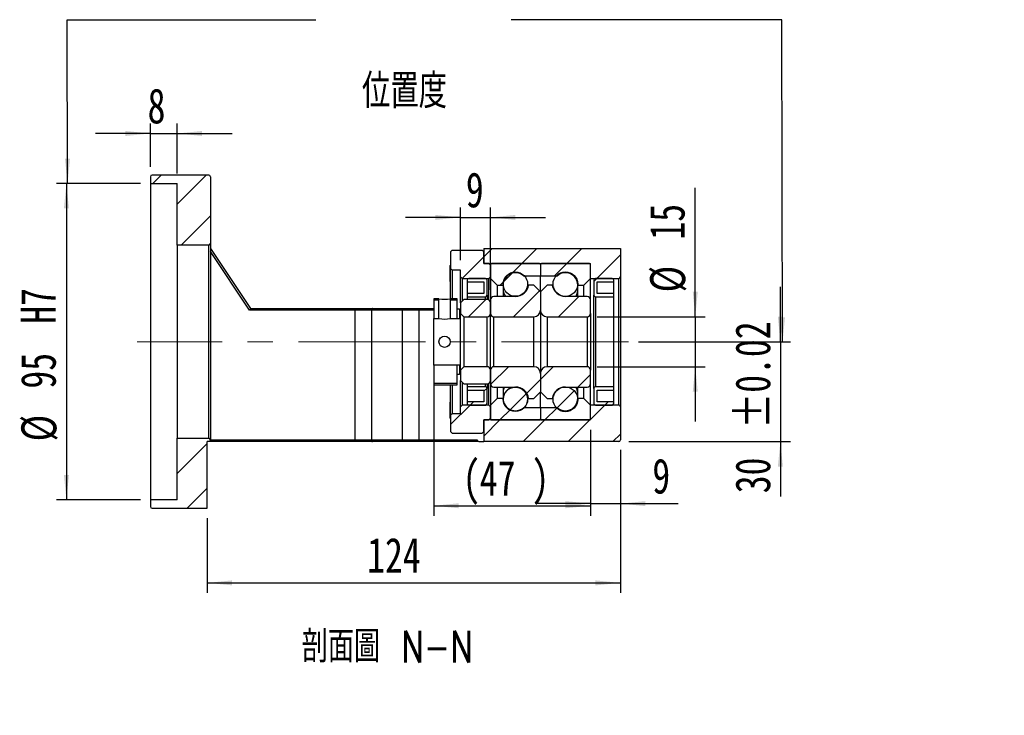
# Model space of a CAD drawing. Header units: millimetres. Extents: x 50 to 278, y 27 to 200.
# Tile 3 of 6: x 179 to 278, y 27 to 97. Entities that reach past the tile are written whole.
import ezdxf

# ---------------------------------------------------------------- set-up
doc = ezdxf.new("R2010")
doc.units = ezdxf.units.MM
doc.linetypes.add('CENTERX2', pattern=[20.32, 12.7, -2.54, 2.54, -2.54])
doc.layers.add('FORMAT', color=7, linetype='Continuous')
doc.styles.add('SLDTEXTSTYLE0', font='TXT', dxfattribs={"width": 0.75})
doc.styles.add('SLDTEXTSTYLE1', font='TXT', dxfattribs={"width": 0.75, "bigfont": 'bigfont'})
doc.dimstyles.new('SLDDIMSTYLE3', dxfattribs={"dimtxt": 3.5, "dimasz": 2.5, "dimexe": 0, "dimexo": 0.0625, "dimgap": 0.875, "dimtad": 1, "dimlfac": 3, "dimrnd": 1e-09, "dimzin": 12, "dimdsep": 46, "dimtxsty": 'SLDTEXTSTYLE0', "dimsah": 1, "dimcen": 0.09, "dimadec": 0, "dimazin": 3, "dimtfac": 1, "dimtofl": 0, "dimtmove": 0, "dimatfit": 3, "dimfxl": 0, "dimfrac": 2, "dimtolj": 1, "dimtzin": 12, "dimarcsym": 0})
doc.dimstyles.new('SLDDIMSTYLE4', dxfattribs={"dimtxt": 3.5, "dimasz": 2.5, "dimexe": 0, "dimexo": 0.0625, "dimgap": 0.875, "dimtad": 1, "dimlfac": 3, "dimrnd": 1e-09, "dimzin": 12, "dimdsep": 46, "dimtxsty": 'SLDTEXTSTYLE0', "dimsah": 1, "dimcen": 0.09, "dimadec": 0, "dimazin": 3, "dimtfac": 1, "dimtmove": 0, "dimatfit": 0, "dimfxl": 0, "dimfrac": 2, "dimtolj": 1, "dimtzin": 12, "dimarcsym": 0})
doc.dimstyles.new('SLDDIMSTYLE5', dxfattribs={"dimtxt": 3.5, "dimasz": 2.5, "dimexe": 0, "dimexo": 0.0625, "dimgap": 0.875, "dimtad": 1, "dimlfac": 3, "dimrnd": 1e-09, "dimzin": 12, "dimdsep": 46, "dimtxsty": 'SLDTEXTSTYLE0', "dimsah": 1, "dimcen": 0.09, "dimadec": 0, "dimazin": 3, "dimtfac": 1, "dimtofl": 0, "dimtmove": 0, "dimatfit": 3, "dimfxl": 0, "dimfrac": 2, "dimtolj": 1, "dimarcsym": 0})
doc.dimstyles.new('SLDDIMSTYLE6', dxfattribs={"dimtxt": 3.5, "dimasz": 2.5, "dimexe": 0, "dimexo": 0.0625, "dimgap": 0.875, "dimtad": 1, "dimlfac": 3, "dimrnd": 1e-09, "dimzin": 12, "dimdsep": 46, "dimtxsty": 'SLDTEXTSTYLE0', "dimsah": 1, "dimcen": 0.09, "dimadec": 0, "dimazin": 3, "dimtol": 1, "dimtp": 0.02, "dimtm": 0.02, "dimtfac": 1, "dimtmove": 0, "dimatfit": 0, "dimfxl": 0, "dimfrac": 2, "dimtolj": 1, "dimarcsym": 0})

# ---------------------------------------------------------------- blocks, each defined once
blk = doc.blocks.new('_D_10')
at = {"layer": 'FORMAT', "color": 7}
for p, q in [((192.225, 81.887), (192.225, 86.226)), ((194.891, 81.221), (194.891, 86.226)), ((192.225, 85.226), (186.725, 85.226)), ((192.225, 85.226), (194.891, 85.226)), ((194.891, 85.226), (200.391, 85.226))]:
    blk.add_line(p, q, dxfattribs=at)
for points in [[(192.225, 85.226), (189.725, 85.476), (189.725, 84.976)], [(194.891, 85.226), (197.391, 84.976), (197.391, 85.476)]]:
    blk.add_solid(points, dxfattribs=at)
at = {"layer": 'FORMAT', "color": 7, "insert": (191.937, 89.738), "char_height": 3.5, "attachment_point": 1, "style": 'SLDTEXTSTYLE0'}
blk.add_mtext('8', dxfattribs=at)
blk = doc.blocks.new('_D_11')
at = {"layer": 'FORMAT', "color": 7}
for p, q in [((191.225, 80.221), (182.819, 80.221)), ((183.819, 80.221), (183.819, 48.554)), ((191.225, 48.554), (182.819, 48.554))]:
    blk.add_line(p, q, dxfattribs=at)
for points in [[(183.819, 80.221), (183.569, 77.721), (184.069, 77.721)], [(183.819, 48.554), (184.069, 51.054), (183.569, 51.054)]]:
    blk.add_solid(points, dxfattribs=at)
at = {"layer": 'FORMAT', "color": 7, "char_height": 3.5, "attachment_point": 1, "rotation": 90, "style": 'SLDTEXTSTYLE0'}
for s, insert in [('H7', (179.254, 66.179)), ('95', (179.254, 59.694)), ('%%c', (179.307, 54.416))]:
    blk.add_mtext(s, dxfattribs=dict(at, insert=insert))
blk = doc.blocks.new('_D_12')
at = {"layer": 'FORMAT', "color": 7}
for p, q in [((239.225, 53.554), (239.225, 39.253)), ((197.891, 46.721), (197.891, 39.253)), ((197.891, 40.253), (239.225, 40.253))]:
    blk.add_line(p, q, dxfattribs=at)
for points in [[(197.891, 40.253), (200.391, 40.003), (200.391, 40.503)], [(239.225, 40.253), (236.725, 40.503), (236.725, 40.003)]]:
    blk.add_solid(points, dxfattribs=at)
at = {"layer": 'FORMAT', "color": 7, "insert": (213.893, 44.765), "char_height": 3.5, "attachment_point": 1, "style": 'SLDTEXTSTYLE0'}
blk.add_mtext('124', dxfattribs=at)
blk = doc.blocks.new('_D_13')
at = {"layer": 'FORMAT', "color": 7}
for p, q in [((220.558, 61.054), (220.558, 46.97)), ((236.225, 55.554), (236.225, 46.97)), ((220.558, 47.97), (236.225, 47.97))]:
    blk.add_line(p, q, dxfattribs=at)
for points in [[(220.558, 47.97), (223.058, 47.72), (223.058, 48.22)], [(236.225, 47.97), (233.725, 48.22), (233.725, 47.72)]]:
    blk.add_solid(points, dxfattribs=at)
at = {"layer": 'FORMAT', "color": 7, "char_height": 3.5, "attachment_point": 1, "style": 'SLDTEXTSTYLE0'}
for s, insert in [('(', (223.434, 52.482)), ('47', (225.155, 52.482)), (')', (230.327, 52.482))]:
    blk.add_mtext(s, dxfattribs=dict(at, insert=insert))
blk = doc.blocks.new('_D_14')
at = {"layer": 'FORMAT', "color": 7}
for p, q in [((236.225, 55.554), (236.225, 47.185)), ((239.225, 53.554), (239.225, 47.185)), ((236.225, 48.185), (230.725, 48.185)), ((236.225, 48.185), (239.225, 48.185)), ((239.225, 48.185), (245.005, 48.185))]:
    blk.add_line(p, q, dxfattribs=at)
for points in [[(236.225, 48.185), (233.725, 48.435), (233.725, 47.935)], [(239.225, 48.185), (241.725, 47.935), (241.725, 48.435)]]:
    blk.add_solid(points, dxfattribs=at)
at = {"layer": 'FORMAT', "color": 7, "insert": (242.418, 52.696), "char_height": 3.5, "attachment_point": 1, "style": 'SLDTEXTSTYLE0'}
blk.add_mtext('9', dxfattribs=at)
blk = doc.blocks.new('_D_15')
at = {"layer": 'FORMAT', "color": 7}
for p, q in [((246.713, 66.887), (246.713, 79.778)), ((236.891, 66.887), (247.713, 66.887)), ((246.713, 66.887), (246.713, 61.887)), ((236.891, 61.887), (247.713, 61.887)), ((246.713, 61.887), (246.713, 56.387))]:
    blk.add_line(p, q, dxfattribs=at)
for points in [[(246.713, 66.887), (246.963, 69.387), (246.463, 69.387)], [(246.713, 61.887), (246.463, 59.387), (246.963, 59.387)]]:
    blk.add_solid(points, dxfattribs=at)
at = {"layer": 'FORMAT', "color": 7, "char_height": 3.5, "attachment_point": 1, "rotation": 90, "style": 'SLDTEXTSTYLE0'}
for s, insert in [('15', (242.148, 74.605)), ('%%c', (242.201, 69.327))]:
    blk.add_mtext(s, dxfattribs=dict(at, insert=insert))
blk = doc.blocks.new('_D_16')
at = {"layer": 'FORMAT', "color": 7}
for p, q in [((255.225, 64.387), (255.225, 69.887)), ((241.038, 64.387), (256.225, 64.387)), ((255.225, 64.387), (255.225, 54.387)), ((240.058, 54.387), (256.225, 54.387)), ((255.225, 54.387), (255.225, 48.887))]:
    blk.add_line(p, q, dxfattribs=at)
for points in [[(255.225, 64.387), (255.475, 66.887), (254.975, 66.887)], [(255.225, 54.387), (254.975, 51.887), (255.475, 51.887)]]:
    blk.add_solid(points, dxfattribs=at)
at = {"layer": 'FORMAT', "color": 7, "char_height": 3.5, "attachment_point": 1, "rotation": 90, "style": 'SLDTEXTSTYLE0'}
for s, insert in [('±0.02', (250.713, 55.705)), ('30', (250.713, 49.221))]:
    blk.add_mtext(s, dxfattribs=dict(at, insert=insert))
blk = doc.blocks.new('_D_17')
at = {"layer": 'FORMAT', "color": 7}
for p, q in [((223.225, 72.554), (223.225, 77.827)), ((226.225, 69.587), (226.225, 77.827)), ((223.225, 76.827), (217.725, 76.827)), ((223.225, 76.827), (226.225, 76.827)), ((226.225, 76.827), (231.725, 76.827))]:
    blk.add_line(p, q, dxfattribs=at)
for points in [[(223.225, 76.827), (220.725, 77.077), (220.725, 76.577)], [(226.225, 76.827), (228.725, 76.577), (228.725, 77.077)]]:
    blk.add_solid(points, dxfattribs=at)
at = {"layer": 'FORMAT', "color": 7, "insert": (223.768, 81.338), "char_height": 3.5, "attachment_point": 1, "style": 'SLDTEXTSTYLE0'}
blk.add_mtext('9', dxfattribs=at)

msp = doc.modelspace()

# ---------------------------------------------------------------- hatches: boundary and pattern name
at = {"layer": 'FORMAT', "linetype": 'Continuous', "lineweight": 18}
h = msp.add_hatch(dxfattribs=at)
h.set_pattern_fill('ANSI31', color=256, style=0)
edge = h.paths.add_edge_path(flags=0)
edge.add_arc((198.0578, 80.8872), 0.1667, 0, 90)
edge.add_line((198.0578, 81.0539), (192.3912, 81.0539))
edge.add_arc((192.3912, 80.8872), 0.1667, 90, 180)
edge.add_line((192.2245, 80.8872), (192.2245, 80.2205))
edge.add_line((192.2245, 80.2205), (194.8912, 80.2205))
edge.add_line((194.8912, 80.2205), (194.8912, 74.0539))
edge.add_line((194.8912, 74.0539), (198.0578, 74.0539))
edge.add_arc((198.0578, 74.2205), 0.1667, 270, 360)
edge.add_line((198.2245, 74.2205), (198.2245, 80.8872))
h = msp.add_hatch(dxfattribs=at)
h.set_pattern_fill('ANSI31', color=256, style=0)
h.paths.add_polyline_path([(223.2245, 70.8872), (223.3912, 70.7205), (226.0578, 70.7205), (226.2245, 70.8872), (226.2245, 72.0539), (226.0578, 72.2205), (225.5578, 72.2205), (225.5578, 73.3872), (225.3912, 73.5539), (222.3912, 73.5539), (222.2245, 73.3872), (222.2245, 71.7205), (222.3912, 71.5539), (223.2245, 71.5539)], flags=0)
h = msp.add_hatch(dxfattribs=at)
h.set_pattern_fill('ANSI31', color=256, style=0)
edge = h.paths.add_edge_path(flags=0)
edge.add_line((239.2245, 70.8872), (239.2245, 73.7205))
edge.add_line((239.2245, 73.7205), (225.5578, 73.7205))
edge.add_line((225.5578, 73.7205), (225.5578, 72.2205))
edge.add_line((225.5578, 72.2205), (236.2245, 72.2205))
edge.add_line((236.2245, 72.2205), (236.2245, 70.7205))
edge.add_line((236.2245, 70.7205), (239.0578, 70.7205))
edge.add_arc((239.0578, 70.8872), 0.1667, 270, 360)
h = msp.add_hatch(dxfattribs=at)
h.set_pattern_fill('ANSI31', color=256, style=0)
edge = h.paths.add_edge_path(flags=0)
edge.add_line((231.1245, 72.2205), (226.3245, 72.2205))
edge.add_arc((226.3245, 72.1205), 0.1, 90, 180)
edge.add_line((226.2245, 72.1205), (226.2245, 70.7205))
edge.add_line((226.2245, 70.7205), (226.8912, 70.0539))
edge.add_line((226.8912, 70.0539), (227.4912, 70.0539))
edge.add_arc((228.7245, 70.0539), 1.2333, 49.179109, 180, ccw=False)
edge.add_line((229.5307, 70.9872), (231.2245, 70.9872))
edge.add_line((231.2245, 70.9872), (231.2245, 72.1205))
edge.add_arc((231.1245, 72.1205), 0.1, 0, 90)
h = msp.add_hatch(dxfattribs=at)
h.set_pattern_fill('ANSI31', color=256, style=0)
edge = h.paths.add_edge_path(flags=0)
edge.add_line((236.2245, 70.7205), (236.2245, 72.1205))
edge.add_arc((236.1245, 72.1205), 0.1, 0, 90)
edge.add_line((236.1245, 72.2205), (231.3245, 72.2205))
edge.add_arc((231.3245, 72.1205), 0.1, 90, 180)
edge.add_line((231.2245, 72.1205), (231.2245, 70.9872))
edge.add_line((231.2245, 70.9872), (232.9183, 70.9872))
edge.add_arc((233.7245, 70.0539), 1.2333, 0, 130.820891, ccw=False)
edge.add_line((234.9578, 70.0539), (235.5578, 70.0539))
edge.add_line((235.5578, 70.0539), (236.2245, 70.7205))
h = msp.add_hatch(dxfattribs=at)
h.set_pattern_fill('ANSI31', color=256, style=0)
edge = h.paths.add_edge_path(flags=0)
edge.add_arc((228.7245, 70.1512), 1.221, 0, 360)
h = msp.add_hatch(dxfattribs=at)
h.set_pattern_fill('ANSI31', color=256, style=0)
edge = h.paths.add_edge_path(flags=0)
edge.add_arc((233.7245, 70.1539), 1.2333, 0, 360)
h = msp.add_hatch(dxfattribs=at)
h.set_pattern_fill('ANSI31', color=256, style=0)
edge = h.paths.add_edge_path(flags=0)
edge.add_line((223.8912, 70.3872), (225.5578, 70.3872))
edge.add_line((225.5578, 70.3872), (225.5578, 69.2205))
edge.add_line((225.5578, 69.2205), (223.8912, 69.2205))
edge.add_line((223.8912, 69.2205), (223.8912, 68.8872))
edge.add_line((223.8912, 68.8872), (225.7245, 68.8872))
edge.add_arc((225.7245, 69.0539), 0.1667, 270, 360)
edge.add_line((225.8912, 69.0539), (225.8912, 70.5539))
edge.add_arc((225.7245, 70.5539), 0.1667, 0, 90)
edge.add_line((225.7245, 70.7205), (224.0578, 70.7205))
edge.add_arc((224.0578, 70.5539), 0.1667, 90, 180)
edge.add_line((223.8912, 70.5539), (223.8912, 70.3872))
h = msp.add_hatch(dxfattribs=at)
h.set_pattern_fill('ANSI31', color=256, style=0)
edge = h.paths.add_edge_path(flags=0)
edge.add_line((231.2245, 67.5539), (231.2245, 69.3872))
edge.add_line((231.2245, 69.3872), (230.5578, 70.0539))
edge.add_line((230.5578, 70.0539), (230.0428, 70.0539))
edge.add_arc((228.7245, 70.2539), 1.3333, 270, 351.373073, ccw=False)
edge.add_line((228.7245, 68.9205), (226.5578, 68.9205))
edge.add_arc((226.5578, 68.5872), 0.3333, 90, 180)
edge.add_line((226.2245, 68.5872), (226.2245, 67.2205))
edge.add_arc((226.5578, 67.2205), 0.3333, 180, 270)
edge.add_line((226.5578, 66.8872), (230.5578, 66.8872))
edge.add_arc((230.5578, 67.5539), 0.6667, 270, 360)
h = msp.add_hatch(dxfattribs=at)
h.set_pattern_fill('ANSI31', color=256, style=0)
edge = h.paths.add_edge_path(flags=0)
edge.add_line((232.4063, 70.0539), (231.8912, 70.0539))
edge.add_line((231.8912, 70.0539), (231.2245, 69.3872))
edge.add_line((231.2245, 69.3872), (231.2245, 67.5539))
edge.add_arc((231.8912, 67.5539), 0.6667, 180, 270)
edge.add_line((231.8912, 66.8872), (235.8912, 66.8872))
edge.add_arc((235.8912, 67.2205), 0.3333, 270, 360)
edge.add_line((236.2245, 67.2205), (236.2245, 68.5872))
edge.add_arc((235.8912, 68.5872), 0.3333, 0, 90)
edge.add_line((235.8912, 68.9205), (233.7245, 68.9205))
edge.add_arc((233.7245, 70.2539), 1.3333, 188.626927, 270, ccw=False)
h = msp.add_hatch(dxfattribs=at)
h.set_pattern_fill('ANSI31', color=256, style=0)
edge = h.paths.add_edge_path(flags=0)
edge.add_line((238.5578, 69.2205), (236.8912, 69.2205))
edge.add_line((236.8912, 69.2205), (236.8912, 70.3872))
edge.add_line((236.8912, 70.3872), (238.5578, 70.3872))
edge.add_line((238.5578, 70.3872), (238.5578, 70.5539))
edge.add_arc((238.3912, 70.5539), 0.1667, 0, 90)
edge.add_line((238.3912, 70.7205), (236.7245, 70.7205))
edge.add_arc((236.7245, 70.5539), 0.1667, 90, 180)
edge.add_line((236.5578, 70.5539), (236.5578, 69.0539))
edge.add_arc((236.7245, 69.0539), 0.1667, 180, 270)
edge.add_line((236.7245, 68.8872), (238.5578, 68.8872))
edge.add_line((238.5578, 68.8872), (238.5578, 69.2205))
h = msp.add_hatch(dxfattribs=at)
h.set_pattern_fill('ANSI31', color=256, style=0)
h.paths.add_polyline_path([(221.0745, 68.6872), (220.5578, 68.6872), (220.5578, 66.7205), (221.0745, 66.7205)], flags=0)
h.paths.add_polyline_path([(220.5578, 66.7205), (220.5578, 68.6872), (221.0745, 68.6872), (221.0745, 66.7205)], flags=0)
h = msp.add_hatch(dxfattribs=at)
h.set_pattern_fill('ANSI31', color=256, style=0)
h.paths.add_polyline_path([(222.8912, 68.6872), (222.2078, 68.6872), (222.2078, 66.7205), (223.2245, 66.7205), (223.2245, 67.5372), (223.1245, 67.6372), (222.8912, 67.6372)], flags=0)
h.paths.add_polyline_path([(222.2078, 66.7205), (222.2078, 68.6872), (222.8911, 68.6872), (222.8911, 67.6372), (223.1245, 67.6372), (223.2245, 67.5372), (223.2245, 66.7205)], flags=0)
h = msp.add_hatch(dxfattribs=at)
h.set_pattern_fill('ANSI31', color=256, style=0)
edge = h.paths.add_edge_path(flags=0)
edge.add_line((223.2245, 67.2205), (223.5578, 66.8872))
edge.add_line((223.5578, 66.8872), (225.8912, 66.8872))
edge.add_arc((225.8912, 67.2205), 0.3333, 270, 360)
edge.add_line((226.2245, 67.2205), (226.2245, 68.2705))
edge.add_arc((225.8912, 68.2705), 0.3333, 0, 90)
edge.add_line((225.8912, 68.6039), (223.5578, 68.6039))
edge.add_line((223.5578, 68.6039), (223.2245, 68.2705))
edge.add_line((223.2245, 68.2705), (223.2245, 67.2205))
h = msp.add_hatch(dxfattribs=at)
h.set_pattern_fill('ANSI31', color=256, style=0)
h.paths.add_polyline_path([(223.2245, 62.0539), (220.5578, 62.0539), (220.5578, 60.0872), (222.8912, 60.0872), (222.8912, 61.1372), (223.1245, 61.1372), (223.2245, 61.2372)], flags=0)
h.paths.add_polyline_path([(220.5578, 60.0872), (220.5578, 62.0539), (223.2245, 62.0539), (223.2245, 61.2372), (223.1245, 61.1372), (222.8911, 61.1372), (222.8911, 60.0872)], flags=0)
h = msp.add_hatch(dxfattribs=at)
h.set_pattern_fill('ANSI31', color=256, style=0)
edge = h.paths.add_edge_path(flags=0)
edge.add_line((223.5578, 61.8872), (223.2245, 61.5539))
edge.add_line((223.2245, 61.5539), (223.2245, 60.5039))
edge.add_line((223.2245, 60.5039), (223.5578, 60.1705))
edge.add_line((223.5578, 60.1705), (225.8912, 60.1705))
edge.add_arc((225.8912, 60.5039), 0.3333, 270, 360)
edge.add_line((226.2245, 60.5039), (226.2245, 61.5539))
edge.add_arc((225.8912, 61.5539), 0.3333, 0, 90)
edge.add_line((225.8912, 61.8872), (223.5578, 61.8872))
h = msp.add_hatch(dxfattribs=at)
h.set_pattern_fill('ANSI31', color=256, style=0)
edge = h.paths.add_edge_path(flags=0)
edge.add_line((230.0428, 58.7205), (230.5578, 58.7205))
edge.add_line((230.5578, 58.7205), (231.2245, 59.3872))
edge.add_line((231.2245, 59.3872), (231.2245, 61.2205))
edge.add_arc((230.5578, 61.2205), 0.6667, 360, 450)
edge.add_line((230.5578, 61.8872), (226.5578, 61.8872))
edge.add_arc((226.5578, 61.5539), 0.3333, 90, 180)
edge.add_line((226.2245, 61.5539), (226.2245, 60.1872))
edge.add_arc((226.5578, 60.1872), 0.3333, 180, 270)
edge.add_line((226.5578, 59.8539), (228.7245, 59.8539))
edge.add_arc((228.7245, 58.5205), 1.3333, 8.626927, 90, ccw=False)
h = msp.add_hatch(dxfattribs=at)
h.set_pattern_fill('ANSI31', color=256, style=0)
edge = h.paths.add_edge_path(flags=0)
edge.add_line((231.2245, 61.2205), (231.2245, 59.3872))
edge.add_line((231.2245, 59.3872), (231.8912, 58.7205))
edge.add_line((231.8912, 58.7205), (232.4063, 58.7205))
edge.add_arc((233.7245, 58.5205), 1.3333, 90, 171.373073, ccw=False)
edge.add_line((233.7245, 59.8539), (235.8912, 59.8539))
edge.add_arc((235.8912, 60.1872), 0.3333, 270, 360)
edge.add_line((236.2245, 60.1872), (236.2245, 61.5539))
edge.add_arc((235.8912, 61.5539), 0.3333, 0, 90)
edge.add_line((235.8912, 61.8872), (231.8912, 61.8872))
edge.add_arc((231.8912, 61.2205), 0.6667, 90, 180)
h = msp.add_hatch(dxfattribs=at)
h.set_pattern_fill('ANSI31', color=256, style=0)
edge = h.paths.add_edge_path(flags=0)
edge.add_line((223.8912, 59.5539), (225.5578, 59.5539))
edge.add_line((225.5578, 59.5539), (225.5578, 58.3872))
edge.add_line((225.5578, 58.3872), (223.8912, 58.3872))
edge.add_line((223.8912, 58.3872), (223.8912, 58.2205))
edge.add_arc((224.0578, 58.2205), 0.1667, 180, 270)
edge.add_line((224.0578, 58.0539), (225.7245, 58.0539))
edge.add_arc((225.7245, 58.2205), 0.1667, 270, 360)
edge.add_line((225.8912, 58.2205), (225.8912, 59.7205))
edge.add_arc((225.7245, 59.7205), 0.1667, 0, 90)
edge.add_line((225.7245, 59.8872), (223.8912, 59.8872))
edge.add_line((223.8912, 59.8872), (223.8912, 59.5539))
h = msp.add_hatch(dxfattribs=at)
h.set_pattern_fill('ANSI31', color=256, style=0)
edge = h.paths.add_edge_path(flags=0)
edge.add_arc((228.7245, 58.6231), 1.221, 0, 360)
h = msp.add_hatch(dxfattribs=at)
h.set_pattern_fill('ANSI31', color=256, style=0)
edge = h.paths.add_edge_path(flags=0)
edge.add_arc((233.7245, 58.6205), 1.2333, 0, 360)
h = msp.add_hatch(dxfattribs=at)
h.set_pattern_fill('ANSI31', color=256, style=0)
edge = h.paths.add_edge_path(flags=0)
edge.add_line((238.5578, 58.3872), (236.8912, 58.3872))
edge.add_line((236.8912, 58.3872), (236.8912, 59.5539))
edge.add_line((236.8912, 59.5539), (238.5578, 59.5539))
edge.add_line((238.5578, 59.5539), (238.5578, 59.8872))
edge.add_line((238.5578, 59.8872), (236.7245, 59.8872))
edge.add_arc((236.7245, 59.7205), 0.1667, 90, 180)
edge.add_line((236.5578, 59.7205), (236.5578, 58.2205))
edge.add_arc((236.7245, 58.2205), 0.1667, 180, 270)
edge.add_line((236.7245, 58.0539), (238.3912, 58.0539))
edge.add_arc((238.3912, 58.2205), 0.1667, 270, 360)
edge.add_line((238.5578, 58.2205), (238.5578, 58.3872))
h = msp.add_hatch(dxfattribs=at)
h.set_pattern_fill('ANSI31', color=256, style=0)
edge = h.paths.add_edge_path(flags=0)
edge.add_line((226.2245, 58.0539), (226.2245, 56.6539))
edge.add_arc((226.3245, 56.6539), 0.1, 180, 270)
edge.add_line((226.3245, 56.5539), (231.1245, 56.5539))
edge.add_arc((231.1245, 56.6539), 0.1, 270, 360)
edge.add_line((231.2245, 56.6539), (231.2245, 57.7872))
edge.add_line((231.2245, 57.7872), (229.5307, 57.7872))
edge.add_arc((228.7245, 58.7205), 1.2333, 180, 310.820891, ccw=False)
edge.add_line((227.4912, 58.7205), (226.8912, 58.7205))
edge.add_line((226.8912, 58.7205), (226.2245, 58.0539))
h = msp.add_hatch(dxfattribs=at)
h.set_pattern_fill('ANSI31', color=256, style=0)
edge = h.paths.add_edge_path(flags=0)
edge.add_line((231.3245, 56.5539), (236.1245, 56.5539))
edge.add_arc((236.1245, 56.6539), 0.1, 270, 360)
edge.add_line((236.2245, 56.6539), (236.2245, 58.0539))
edge.add_line((236.2245, 58.0539), (235.5578, 58.7205))
edge.add_line((235.5578, 58.7205), (234.9578, 58.7205))
edge.add_arc((233.7245, 58.7205), 1.2333, 229.179109, 360, ccw=False)
edge.add_line((232.9183, 57.7872), (231.2245, 57.7872))
edge.add_line((231.2245, 57.7872), (231.2245, 56.6539))
edge.add_arc((231.3245, 56.6539), 0.1, 180, 270)
h = msp.add_hatch(dxfattribs=at)
h.set_pattern_fill('ANSI31', color=256, style=0)
h.paths.add_polyline_path([(223.3912, 58.0539), (223.2245, 57.8872), (223.2245, 57.2205), (222.3912, 57.2205), (222.2245, 57.0539), (222.2245, 55.3872), (222.3912, 55.2205), (225.3912, 55.2205), (225.5578, 55.3872), (225.5578, 56.5539), (226.0578, 56.5539), (226.2245, 56.7205), (226.2245, 57.8872), (226.0578, 58.0539)], flags=0)
h = msp.add_hatch(dxfattribs=at)
h.set_pattern_fill('ANSI31', color=256, style=0)
edge = h.paths.add_edge_path(flags=0)
edge.add_line((239.2245, 54.5539), (239.2245, 57.8872))
edge.add_arc((239.0578, 57.8872), 0.1667, 0, 90)
edge.add_line((239.0578, 58.0539), (236.2245, 58.0539))
edge.add_line((236.2245, 58.0539), (236.2245, 56.5539))
edge.add_line((236.2245, 56.5539), (225.5578, 56.5539))
edge.add_line((225.5578, 56.5539), (225.5578, 54.3872))
edge.add_line((225.5578, 54.3872), (239.0578, 54.3872))
edge.add_arc((239.0578, 54.5539), 0.1667, 270, 360)
h = msp.add_hatch(dxfattribs=at)
h.set_pattern_fill('ANSI31', color=256, style=0)
edge = h.paths.add_edge_path(flags=0)
edge.add_line((194.8912, 54.7205), (194.8912, 48.5539))
edge.add_line((194.8912, 48.5539), (192.2245, 48.5539))
edge.add_line((192.2245, 48.5539), (192.2245, 47.8872))
edge.add_arc((192.3912, 47.8872), 0.1667, 180, 270)
edge.add_line((192.3912, 47.7205), (197.8912, 47.7205))
edge.add_line((197.8912, 47.7205), (197.8912, 54.3872))
edge.add_line((197.8912, 54.3872), (198.2245, 54.3872))
edge.add_line((198.2245, 54.3872), (198.2245, 54.5539))
edge.add_arc((198.0578, 54.5539), 0.1667, 0, 90)
edge.add_line((198.0578, 54.7205), (194.8912, 54.7205))

# ---------------------------------------------------------------- linework, layer by layer
at = {"color": 7, "linetype": 'Continuous', "lineweight": 25}
for p, q in [((192.2245, 80.8872), (192.2245, 80.2205)), ((198.0578, 81.0539), (192.3912, 81.0539)), ((198.2245, 80.8872), (198.2245, 74.2205)), ((192.2245, 80.2205), (194.8912, 80.2205)), ((192.2245, 80.2205), (192.2245, 48.5539)), ((194.8912, 74.0539), (194.8912, 80.2205)), ((194.8912, 74.0539), (194.8912, 54.7205)), ((198.0578, 74.0539), (194.8912, 74.0539)), ((198.0578, 54.7205), (198.0578, 74.0539)), ((198.2245, 74.2205), (198.2245, 54.5539)), ((198.2245, 73.7205), (202.2245, 67.7205)), ((202.1353, 67.5539), (198.2245, 73.4201)), ((222.2245, 73.3872), (222.3912, 73.5539)), ((222.2245, 73.3872), (222.2245, 71.7205)), ((222.3912, 73.5539), (225.3912, 73.5539)), ((225.3912, 73.5539), (225.5578, 73.3872)), ((225.5578, 73.7205), (225.5578, 72.2205)), ((225.5578, 73.7205), (239.2245, 73.7205)), ((225.5578, 72.2205), (225.5578, 73.3872)), ((239.2245, 73.7205), (239.2245, 70.8872)), ((222.2245, 72.0559), (222.1912, 72.0226)), ((222.1912, 70.4226), (222.1912, 72.0226)), ((226.0578, 72.2205), (225.5578, 72.2205)), ((225.5578, 72.2205), (236.2245, 72.2205)), ((226.0578, 72.2205), (226.2245, 72.0539)), ((226.2245, 72.1205), (226.2245, 70.7205)), ((226.2245, 70.8872), (226.2245, 72.0539)), ((231.1245, 72.2205), (226.3245, 72.2205)), ((231.2245, 72.1205), (231.2245, 70.9872)), ((236.1245, 72.2205), (231.3245, 72.2205)), ((236.2245, 70.7205), (236.2245, 72.2205)), ((236.2245, 70.7205), (236.2245, 72.1205)), ((222.3912, 71.5539), (222.2245, 71.7205)), ((222.2245, 68.6905), (222.2245, 71.7205)), ((223.2245, 71.5539), (222.3912, 71.5539)), ((222.3912, 71.5539), (222.3912, 68.6872)), ((223.2245, 70.8872), (223.2245, 71.5539)), ((229.5307, 70.9872), (231.2245, 70.9872)), ((231.2245, 70.9872), (232.9183, 70.9872)), ((231.2245, 69.3872), (231.2245, 70.9872)), ((222.1912, 70.4226), (222.2245, 70.3892)), ((223.3912, 70.7205), (223.2245, 70.8872)), ((223.2245, 68.2705), (223.2245, 70.8872)), ((223.3912, 70.7205), (226.0578, 70.7205)), ((223.3912, 70.7205), (223.3912, 68.4372)), ((223.8912, 70.5539), (223.8912, 70.3872)), ((223.8912, 70.3872), (223.8912, 69.2205)), ((223.8912, 70.3872), (225.5578, 70.3872)), ((225.7245, 70.7205), (224.0578, 70.7205)), ((225.5578, 70.3872), (225.5578, 69.2205)), ((225.8912, 69.0539), (225.8912, 70.5539)), ((226.2245, 70.8872), (226.0578, 70.7205)), ((226.0578, 68.5592), (226.0578, 70.7205)), ((226.2245, 70.7205), (226.8912, 70.0539)), ((226.2245, 70.7205), (226.2245, 68.5872)), ((226.8912, 70.0539), (227.4912, 70.0539)), ((226.8912, 70.0539), (226.8912, 68.9205)), ((227.4912, 70.0539), (227.4912, 68.9205)), ((230.5578, 70.0539), (230.0428, 70.0539)), ((231.2245, 69.3872), (230.5578, 70.0539)), ((231.8912, 70.0539), (231.2245, 69.3872)), ((232.4063, 70.0539), (231.8912, 70.0539)), ((234.9578, 68.9205), (234.9578, 70.0539)), ((234.9578, 70.0539), (235.5578, 70.0539)), ((235.5578, 70.0539), (236.2245, 70.7205)), ((235.5578, 68.9205), (235.5578, 70.0539)), ((236.2245, 68.5872), (236.2245, 70.7205)), ((236.2245, 70.7205), (239.0578, 70.7205)), ((236.5578, 70.5539), (236.5578, 69.0539)), ((238.3912, 70.7205), (236.7245, 70.7205)), ((236.8912, 70.3872), (238.5578, 70.3872)), ((236.8912, 69.2205), (236.8912, 70.3872)), ((238.5578, 70.3872), (238.5578, 70.5539)), ((238.5578, 69.2205), (238.5578, 70.3872)), ((239.0578, 58.0539), (239.0578, 70.7205)), ((239.2245, 70.8872), (239.2245, 57.8872)), ((225.5578, 69.2205), (223.8912, 69.2205)), ((223.8912, 69.2205), (223.8912, 68.8872)), ((225.8912, 69.0539), (225.8912, 68.6039)), ((231.2245, 69.3872), (231.2245, 67.5539)), ((236.5578, 59.7205), (236.5578, 69.0539)), ((238.5578, 69.2205), (236.8912, 69.2205)), ((238.5578, 68.8872), (238.5578, 69.2205)), ((221.0745, 68.6872), (220.5578, 68.6872)), ((221.0745, 68.6872), (220.5578, 68.6872)), ((220.5578, 68.6872), (220.5578, 66.7205)), ((220.5578, 68.6872), (220.5578, 66.7205)), ((220.5578, 68.5682), (221.0745, 68.5682)), ((221.0745, 66.7205), (221.0745, 68.6872)), ((221.0745, 66.7205), (221.0745, 68.6872)), ((222.2078, 68.6872), (222.2078, 66.7205)), ((222.2078, 68.6872), (222.2078, 66.7205)), ((222.8912, 68.6872), (222.2078, 68.6872)), ((222.8911, 68.6872), (222.2078, 68.6872)), ((222.2078, 68.5682), (222.8911, 68.5682)), ((222.8911, 67.6372), (222.8911, 68.6872)), ((222.8912, 67.6372), (222.8912, 68.6872)), ((223.2245, 68.2705), (223.5578, 68.6039)), ((223.2245, 68.2705), (223.2245, 67.2205)), ((225.8912, 68.6039), (223.5578, 68.6039)), ((223.8912, 68.8872), (223.8912, 68.6039)), ((223.8912, 68.8872), (225.7245, 68.8872)), ((226.2245, 68.5872), (226.2245, 67.2205)), ((226.2245, 67.2205), (226.2245, 68.2705)), ((228.7245, 68.9205), (226.5578, 68.9205)), ((235.8912, 68.9205), (233.7245, 68.9205)), ((236.2245, 67.2205), (236.2245, 68.5872)), ((236.7245, 68.8872), (236.7245, 59.8872)), ((236.7245, 68.8872), (238.5578, 68.8872)), ((238.5578, 59.8872), (238.5578, 68.8872)), ((202.2245, 67.7205), (202.1353, 67.5539)), ((212.707, 67.5539), (202.1353, 67.5539)), ((202.2245, 67.7205), (212.707, 67.7205)), ((212.707, 67.7205), (212.707, 67.5539)), ((212.707, 67.7205), (214.4216, 67.7205)), ((214.3399, 67.5539), (212.707, 67.5539)), ((212.707, 54.5539), (212.707, 67.5539)), ((217.4424, 67.5539), (214.3399, 67.5539)), ((214.3399, 67.5539), (214.3399, 54.5539)), ((214.4216, 67.7205), (217.3608, 67.7205)), ((217.3608, 67.7205), (219.0753, 67.7205)), ((217.4424, 54.5539), (217.4424, 67.5539)), ((219.0753, 67.5539), (217.4424, 67.5539)), ((219.0753, 67.7205), (219.0753, 67.5539)), ((219.0753, 67.7205), (220.5578, 67.7205)), ((219.0753, 67.5539), (219.0753, 54.5539)), ((223.1245, 67.6372), (222.8911, 67.6372)), ((222.8911, 66.7205), (222.8911, 67.6372)), ((223.1245, 67.6372), (222.8912, 67.6372)), ((223.1245, 67.6372), (223.2245, 67.5372)), ((223.1245, 67.6372), (223.1245, 66.7205)), ((223.1245, 67.6372), (223.2245, 67.5372)), ((223.2245, 66.7205), (223.2245, 67.5372)), ((223.2245, 66.7205), (223.2245, 67.5372)), ((223.5578, 66.8872), (223.2245, 67.2205)), ((226.2245, 61.5539), (226.2245, 67.2205)), ((231.2245, 67.5539), (231.2245, 61.2205)), ((236.2245, 67.2205), (236.2245, 61.5539)), ((220.5578, 62.0539), (220.5578, 66.7205)), ((220.5578, 66.7205), (221.0745, 66.7205)), ((220.5578, 66.7205), (221.0745, 66.7205)), ((222.2078, 66.7205), (223.2245, 66.7205)), ((222.2078, 66.7205), (223.2245, 66.7205)), ((223.2245, 62.0539), (223.2245, 66.7205)), ((223.5578, 66.8872), (225.8912, 66.8872)), ((223.5578, 66.8872), (223.5578, 61.8872)), ((225.8912, 61.8872), (225.8912, 66.8872)), ((226.5578, 61.8872), (226.5578, 66.8872)), ((226.5578, 66.8872), (230.5578, 66.8872)), ((230.5578, 61.8872), (230.5578, 66.8872)), ((231.8912, 66.8872), (231.8912, 61.8872)), ((231.8912, 66.8872), (235.8912, 66.8872)), ((235.8912, 66.8872), (235.8912, 61.8872)), ((223.2245, 62.0539), (220.5578, 62.0539)), ((223.2245, 62.0539), (220.5578, 62.0539)), ((220.5578, 62.0539), (220.5578, 60.0872)), ((220.5578, 62.0539), (220.5578, 60.0872)), ((222.8911, 61.1372), (222.8911, 62.0539)), ((223.1245, 62.0539), (223.1245, 61.1372)), ((223.2245, 61.2372), (223.2245, 62.0539)), ((223.2245, 61.2372), (223.2245, 62.0539)), ((222.8911, 60.0872), (222.8911, 61.1372)), ((222.8911, 61.1372), (223.1245, 61.1372)), ((222.8912, 61.1372), (223.1245, 61.1372)), ((222.8912, 60.0872), (222.8912, 61.1372)), ((223.2245, 61.2372), (223.1245, 61.1372)), ((223.2245, 61.2372), (223.1245, 61.1372)), ((223.2245, 61.5539), (223.5578, 61.8872)), ((223.2245, 61.5539), (223.2245, 60.5039)), ((225.8912, 61.8872), (223.5578, 61.8872)), ((226.2245, 61.5539), (226.2245, 60.1872)), ((226.2245, 60.5039), (226.2245, 61.5539)), ((230.5578, 61.8872), (226.5578, 61.8872)), ((231.2245, 61.2205), (231.2245, 59.3872)), ((235.8912, 61.8872), (231.8912, 61.8872)), ((236.2245, 60.1872), (236.2245, 61.5539)), ((222.8911, 60.2061), (220.5578, 60.2061)), ((220.5578, 60.0872), (222.8912, 60.0872)), ((220.5578, 60.0872), (222.8911, 60.0872)), ((222.2245, 57.0539), (222.2245, 60.0872)), ((222.3912, 60.0872), (222.3912, 57.2205)), ((223.2245, 57.8872), (223.2245, 60.5039)), ((223.5578, 60.1705), (223.2245, 60.5039)), ((223.3912, 60.3372), (223.3912, 58.0539)), ((223.5578, 60.1705), (225.8912, 60.1705)), ((223.8912, 60.1705), (223.8912, 59.8872)), ((225.8912, 60.1705), (225.8912, 59.7205)), ((226.0578, 58.0539), (226.0578, 60.2152)), ((226.2245, 60.1872), (226.2245, 58.0539)), ((236.2245, 58.0539), (236.2245, 60.1872)), ((225.7245, 59.8872), (223.8912, 59.8872)), ((223.8912, 59.8872), (223.8912, 59.5539)), ((223.8912, 59.5539), (223.8912, 58.3872)), ((223.8912, 59.5539), (225.5578, 59.5539)), ((225.5578, 59.5539), (225.5578, 58.3872)), ((225.8912, 58.2205), (225.8912, 59.7205)), ((226.5578, 59.8539), (228.7245, 59.8539)), ((226.8912, 59.8539), (226.8912, 58.7205)), ((227.4912, 59.8539), (227.4912, 58.7205)), ((230.5578, 58.7205), (231.2245, 59.3872)), ((231.2245, 59.3872), (231.8912, 58.7205)), ((231.2245, 57.7872), (231.2245, 59.3872)), ((233.7245, 59.8539), (235.8912, 59.8539)), ((234.9578, 58.7205), (234.9578, 59.8539)), ((235.5578, 58.7205), (235.5578, 59.8539)), ((236.5578, 59.7205), (236.5578, 58.2205)), ((238.5578, 59.8872), (236.7245, 59.8872)), ((236.8912, 59.5539), (238.5578, 59.5539)), ((236.8912, 58.3872), (236.8912, 59.5539)), ((238.5578, 59.5539), (238.5578, 59.8872)), ((238.5578, 58.3872), (238.5578, 59.5539)), ((222.2245, 58.3852), (222.1912, 58.3518)), ((222.1912, 56.7992), (222.1912, 58.3518)), ((225.5578, 58.3872), (223.8912, 58.3872)), ((223.8912, 58.3872), (223.8912, 58.2205)), ((226.8912, 58.7205), (226.2245, 58.0539)), ((227.4912, 58.7205), (226.8912, 58.7205)), ((230.0428, 58.7205), (230.5578, 58.7205)), ((231.8912, 58.7205), (232.4063, 58.7205)), ((235.5578, 58.7205), (234.9578, 58.7205)), ((236.2245, 58.0539), (235.5578, 58.7205)), ((238.5578, 58.3872), (236.8912, 58.3872)), ((238.5578, 58.2205), (238.5578, 58.3872)), ((222.2245, 57.0539), (222.3912, 57.2205)), ((222.3912, 57.2205), (223.2245, 57.2205)), ((223.2245, 57.8872), (223.3912, 58.0539)), ((223.2245, 57.2205), (223.2245, 57.8872)), ((226.0578, 58.0539), (223.3912, 58.0539)), ((224.0578, 58.0539), (225.7245, 58.0539)), ((226.0578, 58.0539), (226.2245, 57.8872)), ((226.2245, 58.0539), (226.2245, 56.6539)), ((226.2245, 56.7205), (226.2245, 57.8872)), ((231.2245, 57.7872), (229.5307, 57.7872)), ((231.2245, 57.7872), (231.2245, 56.6539)), ((232.9183, 57.7872), (231.2245, 57.7872)), ((236.2245, 56.6539), (236.2245, 58.0539)), ((236.2245, 56.5539), (236.2245, 58.0539)), ((239.0578, 58.0539), (236.2245, 58.0539)), ((236.7245, 58.0539), (238.3912, 58.0539)), ((239.2245, 57.8872), (239.2245, 54.5539)), ((222.1912, 56.7518), (222.1912, 56.7992)), ((222.1912, 56.7518), (222.2245, 56.7185)), ((222.2245, 57.0539), (222.2245, 55.3872)), ((225.5578, 56.5539), (226.0578, 56.5539)), ((225.5578, 55.3872), (225.5578, 56.5539)), ((225.5578, 56.5539), (225.5578, 54.3872)), ((236.2245, 56.5539), (225.5578, 56.5539)), ((226.2245, 56.7205), (226.0578, 56.5539)), ((226.3245, 56.5539), (231.1245, 56.5539)), ((231.3245, 56.5539), (236.1245, 56.5539)), ((222.3912, 55.2205), (222.2245, 55.3872)), ((222.3912, 55.2205), (225.3912, 55.2205)), ((225.5578, 55.3872), (225.3912, 55.2205)), ((194.8912, 54.7205), (198.0578, 54.7205)), ((194.8912, 48.5539), (194.8912, 54.7205)), ((197.8912, 47.7205), (197.8912, 54.3872)), ((198.2245, 54.3872), (197.8912, 54.3872)), ((198.2245, 54.5539), (198.2245, 54.3872)), ((198.2245, 54.5539), (212.707, 54.5539)), ((212.707, 54.3872), (198.2245, 54.3872)), ((212.707, 54.5539), (214.3399, 54.5539)), ((212.707, 54.5539), (212.707, 54.3872)), ((214.4216, 54.3872), (212.707, 54.3872)), ((214.3399, 54.5539), (217.4424, 54.5539)), ((217.3608, 54.3872), (214.4216, 54.3872)), ((219.0753, 54.3872), (217.3608, 54.3872)), ((217.4424, 54.5539), (219.0753, 54.5539)), ((219.0753, 54.5539), (219.0753, 54.3872)), ((219.0753, 54.5539), (224.8912, 54.5539)), ((225.0578, 54.3872), (219.0753, 54.3872)), ((225.0578, 54.3872), (225.5578, 54.3872)), ((239.0578, 54.3872), (225.5578, 54.3872)), ((192.2245, 48.5539), (192.2245, 47.8872)), ((194.8912, 48.5539), (192.2245, 48.5539)), ((192.3912, 47.7205), (197.8912, 47.7205))]:
    msp.add_line(p, q, dxfattribs=at)
at = {"color": 8, "linetype": 'Continuous', "lineweight": 25}
for p, q in [((225.7245, 68.6039), (225.7245, 68.8872)), ((220.5578, 67.5539), (219.0753, 67.5539)), ((225.7245, 59.8872), (225.7245, 60.1705))]:
    msp.add_line(p, q, dxfattribs=at)
at = {"color": 7, "linetype": 'Continuous', "lineweight": 25, "flags": 128}
for points in [[(229.9549, 69.7402), (229.9368, 69.8825), (229.9261, 69.934)], [(232.525, 69.8668), (232.5122, 69.8063), (232.4999, 69.7264)], [(214.4216, 67.7205), (214.4056, 67.7173), (214.3903, 67.7078), (214.3762, 67.6924), (214.3638, 67.6717), (214.3537, 67.6465), (214.3461, 67.6176), (214.3415, 67.5864), (214.3399, 67.5539)], [(217.3608, 67.7205), (217.3767, 67.7173), (217.392, 67.7078), (217.4061, 67.6924), (217.4185, 67.6717), (217.4287, 67.6465), (217.4362, 67.6176), (217.4409, 67.5864), (217.4424, 67.5539)], [(229.9148, 58.9463), (229.9368, 59.0428), (229.941, 59.0663)], [(232.4994, 59.0466), (232.5122, 58.9619), (232.5243, 58.9045)], [(214.3399, 54.5539), (214.3415, 54.5213), (214.3461, 54.4901), (214.3537, 54.4613), (214.3638, 54.436), (214.3762, 54.4153), (214.3903, 54.3999), (214.4056, 54.3904), (214.4216, 54.3872)], [(217.4424, 54.5539), (217.4409, 54.5213), (217.4362, 54.4901), (217.4287, 54.4613), (217.4185, 54.436), (217.4061, 54.4153), (217.392, 54.3999), (217.3767, 54.3904), (217.3608, 54.3872)]]:
    msp.add_lwpolyline(points, dxfattribs=at)
at = {"color": 7, "linetype": 'Continuous', "lineweight": 25}
for centre, radius in [((228.7245, 70.1512), 1.221), ((233.7245, 70.1539), 1.2333), ((233.7245, 70.1539), 1.2333), ((221.6411, 64.3872), 0.5666), ((228.7245, 58.6231), 1.221), ((233.7245, 58.6205), 1.2333)]:
    msp.add_circle(centre, radius, dxfattribs=at)
for centre, radius, start, end in [((192.3912, 80.8872), 0.1667, 90, 180), ((198.0578, 80.8872), 0.1667, 0, 90), ((198.0578, 74.2205), 0.1667, 270, 0), ((226.3245, 72.1205), 0.1, 90, 180), ((231.1245, 72.1205), 0.1, 0, 90), ((231.3245, 72.1205), 0.1, 90, 180), ((236.1245, 72.1205), 0.1, 0, 90), ((228.7245, 70.0539), 1.2333, 49.179109, 180), ((233.7245, 70.0539), 1.2333, 0, 130.820891), ((224.0578, 70.5539), 0.1667, 90, 180), ((225.7245, 70.5539), 0.1667, 0, 90), ((228.7245, 70.2539), 1.3333, 270, 351.373073), ((233.7245, 70.2539), 1.3333, 188.626927, 270), ((236.7245, 70.5539), 0.1667, 90, 180), ((238.3912, 70.5539), 0.1667, 0, 90), ((239.0578, 70.8872), 0.1667, 270, 0), ((225.7245, 69.0539), 0.1667, 270, 0), ((228.7245, 69.6558), 1.2333, 182.429317, 216.59795), ((233.7245, 69.5797), 1.2333, 327.691125, 357.553646), ((236.7245, 69.0539), 0.1667, 180, 270), ((221.6411, 72.9616), 4.3117, 262.448538, 277.551462), ((225.8912, 68.2705), 0.3333, 0, 90), ((226.5578, 68.5872), 0.3333, 90, 180), ((235.8912, 68.5872), 0.3333, 0, 90), ((225.8912, 67.2205), 0.3333, 270, 0), ((226.5578, 67.2205), 0.3333, 180, 270), ((230.5578, 67.5539), 0.6667, 270, 0), ((231.8912, 67.5539), 0.6667, 180, 270), ((235.8912, 67.2205), 0.3333, 270, 0), ((221.6411, 69.0097), 2.3583, 256.097492, 283.902508), ((225.8912, 61.5539), 0.3333, 0, 90), ((226.5578, 61.5539), 0.3333, 90, 180), ((230.5578, 61.2205), 0.6667, 360, 90), ((231.8912, 61.2205), 0.6667, 90, 180), ((235.8912, 61.5539), 0.3333, 0, 90), ((225.8912, 60.5039), 0.3333, 270, 0), ((226.5578, 60.1872), 0.3333, 180, 270), ((235.8912, 60.1872), 0.3333, 270, 360), ((225.7245, 59.7205), 0.1667, 0, 90), ((228.7245, 58.6231), 1.2333, 93.735364, 177.676029), ((228.7245, 59.2694), 1.2333, 151.712189, 177.536686), ((228.7245, 58.5205), 1.3333, 8.626927, 90), ((228.7245, 58.6231), 1.2333, 0, 76.500195), ((233.7245, 58.5205), 1.3333, 90, 171.373073), ((233.7245, 59.1886), 1.2333, 2.444978, 32.645222), ((236.7245, 59.7205), 0.1667, 90, 180), ((224.0578, 58.2205), 0.1667, 180, 270), ((225.7245, 58.2205), 0.1667, 270, 0), ((228.7245, 58.7205), 1.2333, 180, 310.820891), ((228.7245, 58.6231), 1.2333, 317.472499, 0), ((233.7245, 58.7205), 1.2333, 229.179109, 360), ((236.7245, 58.2205), 0.1667, 180, 270), ((238.3912, 58.2205), 0.1667, 270, 0), ((239.0578, 57.8872), 0.1667, 0, 90), ((226.3245, 56.6539), 0.1, 180, 270), ((231.1245, 56.6539), 0.1, 270, 360), ((231.3245, 56.6539), 0.1, 180, 270), ((236.1245, 56.6539), 0.1, 270, 0), ((198.0578, 54.5539), 0.1667, 0, 90), ((225.0578, 54.5539), 0.1667, 180, 270), ((239.0578, 54.5539), 0.1667, 270, 0), ((192.3912, 47.8872), 0.1667, 180, 270)]:
    msp.add_arc(centre, radius, start, end, dxfattribs=at)
at = {"layer": 'FORMAT', "color": 7}
for p, q in [((183.9324, 80.2205), (183.8865, 96.6151)), ((183.8865, 96.6151), (208.7494, 96.6151)), ((255.3672, 96.6151), (228.2994, 96.6151)), ((255.4405, 64.312), (255.3672, 96.6151))]:
    msp.add_line(p, q, dxfattribs=at)
at = {"layer": 'FORMAT', "color": 7, "linetype": 'CENTERX2', "lineweight": 18}
msp.add_line((240.0377, 64.3872), (190.8775, 64.3872), dxfattribs=at)
at = {"layer": 'FORMAT', "color": 7}
for points in [[(183.9324, 80.2205), (184.1754, 82.7212), (183.6754, 82.7198)], [(255.4405, 64.312), (255.6848, 66.8126), (255.1848, 66.8115)]]:
    msp.add_solid(points, dxfattribs=at)

# ---------------------------------------------------------------- texts
at = {"layer": 'FORMAT', "color": 7, "insert": (213.373, 91.1955), "char_height": 3.439583, "attachment_point": 1, "style": 'SLDTEXTSTYLE1'}
msp.add_mtext('\\M+188CA\\M+19275\\M+19378', dxfattribs=at)
at = {"layer": 'FORMAT', "insert": (215.9026, 35.4673), "char_height": 3.175, "attachment_point": 2, "style": 'SLDTEXTSTYLE1'}
msp.add_mtext('\\M+19655\\M+196CA\\M+19AA4 N-N', dxfattribs=at)

# ---------------------------------------------------------------- dimensions: what is measured, and where the dimension line sits
at = {"layer": 'FORMAT', "color": 7}
for base, p1, p2, dimstyle, picture, middle in [((194.8912, 85.2258), (192.2245, 80.8872), (194.8912, 80.2205), 'SLDDIMSTYLE4', '_D_10', (193.2305, 85.2258)), ((226.2245, 76.8268), (223.2245, 71.5539), (226.2245, 68.5872), 'SLDDIMSTYLE4', '_D_17', (225.061, 76.8268)), ((239.2245, 48.1845), (236.2245, 56.5539), (239.2245, 54.5539), 'SLDDIMSTYLE4', '_D_14', (243.7115, 48.1845)), ((239.2245, 40.2528), (197.8912, 47.7205), (239.2245, 54.5539), 'SLDDIMSTYLE3', '_D_12', (217.7726, 40.2528))]:
    dim = msp.add_linear_dim(base=base, p1=p1, p2=p2, dimstyle=dimstyle, dxfattribs=at)
    dim.commit()
    dim.dimension.update_dxf_attribs({"geometry": picture, "text_midpoint": middle, "dimtype": 160})
for base, p1, p2, text, dimstyle, picture, middle in [((183.8187, 48.5539), (192.2245, 80.2205), (192.2245, 48.5539), '%%c<>H7', 'SLDDIMSTYLE5', '_D_11', (183.8187, 63.1753)), ((246.7127, 61.8872), (235.8912, 66.8872), (235.8912, 61.8872), '%%c<>', 'SLDDIMSTYLE4', '_D_15', (246.7127, 74.5522))]:
    dim = msp.add_linear_dim(base=base, p1=p1, p2=p2, angle=90, text=text, dimstyle=dimstyle, dxfattribs=at)
    dim.commit()
    dim.dimension.update_dxf_attribs({"geometry": picture, "text_midpoint": middle, "dimtype": 160})
dim = msp.add_linear_dim(base=(255.2245, 54.3872), p1=(240.0377, 64.3872), p2=(239.0578, 54.3872), angle=90, dimstyle='SLDDIMSTYLE6', dxfattribs=at)
dim.commit()
dim.dimension.update_dxf_attribs({"geometry": '_D_16', "text_midpoint": (255.2245, 58.26), "dimtype": 160})
dim = msp.add_linear_dim(base=(236.2245, 47.9702), p1=(220.5578, 62.0539), p2=(236.2245, 56.5539), text='(<>)', dimstyle='SLDDIMSTYLE3', dxfattribs=at)
dim.commit()
dim.dimension.update_dxf_attribs({"geometry": '_D_13', "text_midpoint": (227.7409, 47.9702), "dimtype": 160})

doc.saveas('drawing.dxf')
